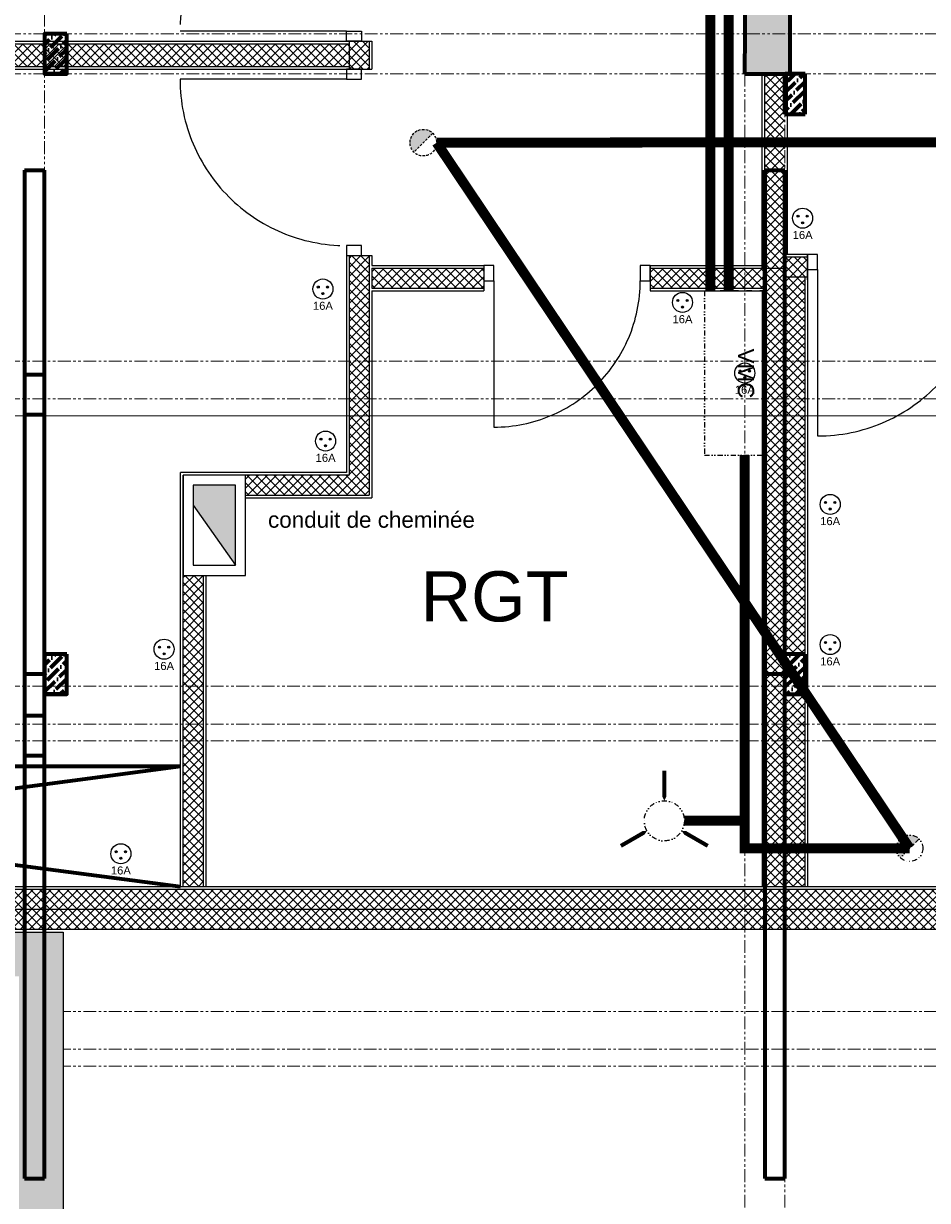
# Model space of a CAD drawing. Header units: centimetres. Extents: x 2266 to 3841, y 1288 to 8573.
# Tile 9 of 15: x 2690 to 3140, y 6846 to 7432. Entities that reach past the tile are written whole.
import ezdxf
from ezdxf.enums import TextEntityAlignment as Align

# ---------------------------------------------------------------- set-up
doc = ezdxf.new("R2010")
doc.units = ezdxf.units.CM
doc.header["$LTSCALE"] = 0.2
for name, pattern in [('CACHE', [9.525, 6.35, -3.175]), ('DIVISE', [31.75, 12.7, -6.35, 0, -6.35, 0, -6.35]), ('FANTOME', [63.5, 31.75, -6.35, 6.35, -6.35, 6.35, -6.35])]:
    doc.linetypes.add(name, pattern=pattern)
for name, color, linetype, lineweight in [('01-existant-charpente-dessus', 7, 'FANTOME', 15), ('01-existant-charpente-visible', 7, 'Continuous', 70), ('01-existant-murs extérieurs', 7, 'Continuous', 70), ('01-existant-Refends', 7, 'Continuous', 70), ('03-existant ventilation', 7, 'DIVISE', 25), ('21-à démolir-ventilation', 210, 'CACHE', 25), ('31-aménagement mobilier', 30, 'Continuous', 70), ('31-limite 180', 11, 'Continuous', 15)]:
    doc.layers.add(name, color=color, linetype=linetype, lineweight=lineweight)
for name, color, linetype in [("01-existant-réseau d'eau", 7, 'Continuous'), ('03-existant-chauffage', 7, 'Continuous'), ('31-aménagement sanitaires', 142, 'Continuous'), ('31-annoatations pièces', 7, 'DIVISE'), ('31-cloisons et isolation', 44, 'Continuous'), ('31-reseau elec', 20, 'Continuous'), ('31-ventilation', 140, 'DIVISE')]:
    doc.layers.add(name, color=color, linetype=linetype)
doc.styles.get("Standard").update_dxf_attribs({"font": 'arial.ttf'})

# ---------------------------------------------------------------- blocks, each defined once
blk = doc.blocks.new('*U88')
blk.add_line((-0.075, 0), (-0.905, 0))
for points in [[(0, 0.83), (-0.075, 0.83), (-0.075, 0.88), (0, 0.88)], [(0, -0.05), (-0.075, -0.05), (-0.075, 0), (0, 0)]]:
    blk.add_lwpolyline(points, close=True)
at = {"linetype": 'CACHE'}
blk.add_arc((-0.075, 0), 0.83, 90, 180, dxfattribs=at)
blk = doc.blocks.new('*U95')
blk.add_line((-0.075, 0.83), (-0.905, 0.83))
for points in [[(0, 0.88), (-0.075, 0.88), (-0.075, 0.83), (0, 0.83)], [(0, 0), (-0.075, 0), (-0.075, -0.05), (0, -0.05)]]:
    blk.add_lwpolyline(points, close=True)
at = {"linetype": 'CACHE'}
blk.add_arc((-0.075, 0.83), 0.83, 180, 270, dxfattribs=at)
blk = doc.blocks.new('*U96')
blk.add_line((0, 0), (0.83, 0))
for points in [[(-0.075, 0.83), (0, 0.83), (0, 0.88), (-0.075, 0.88)], [(-0.075, -0.05), (0, -0.05), (0, 0), (-0.075, 0)]]:
    blk.add_lwpolyline(points, close=True)
at = {"linetype": 'CACHE'}
blk.add_arc((0, 0), 0.83, 0, 90, dxfattribs=at)
blk = doc.blocks.new('*U98')
blk.add_line((0, 0), (0.73, 0))
for points in [[(-0.075, 0.73), (0, 0.73), (0, 0.78), (-0.075, 0.78)], [(-0.075, -0.05), (0, -0.05), (0, 0), (-0.075, 0)]]:
    blk.add_lwpolyline(points, close=True)
at = {"linetype": 'CACHE'}
blk.add_arc((0, 0), 0.73, 0, 90, dxfattribs=at)
blk = doc.blocks.new('ventilation-extraction')
for points in [[(0, 10, 0, 5, 0), (0, 15, 2, 2, 0), (0, 25, 2, 2, 0)], [(-8.66, -5, 0, 5, 0), (-12.99, -7.5, 2, 2, 0), (-21.65, -12.5, 2, 2, 0)], [(8.66, -5, 0, 5, 0), (12.99, -7.5, 2, 2, 0), (21.65, -12.5, 2, 2, 0)]]:
    blk.add_lwpolyline(points, format="xyseb")
blk.add_circle((0, 0), 10)
blk = doc.blocks.new('Prise')
h = blk.add_hatch(color=256)
h.dxf.hatch_style = 1
h.paths.add_polyline_path([(-1.8, 1, 1), (-2.8, 1, 1)])
h = blk.add_hatch(color=256)
h.dxf.hatch_style = 1
h.paths.add_polyline_path([(2.8, 1, 1), (1.8, 1, 1)])
h = blk.add_hatch(color=256)
h.dxf.hatch_style = 1
h.paths.add_polyline_path([(0.5, -2.3, 1), (-0.5, -2.3, 1)])
for centre, radius in [((0, 0), 5), ((-2.3, 1), 0.5), ((2.3, 1), 0.5), ((0, -2.3), 0.5)]:
    blk.add_circle(centre, radius)
blk.add_text('16A', height=4).set_placement((0, -8.36), align=Align.MIDDLE_CENTER)

msp = doc.modelspace()

# ---------------------------------------------------------------- hatches: boundary and pattern name
at = {"layer": '01-existant-charpente-visible'}
h = msp.add_hatch(dxfattribs=at)
h.set_pattern_fill('ANSI36', color=256)
h.set_pattern_definition([(45, (11, 0), (1.683798, 6.1739261), [7.9375, -1.5875, 0, -1.5875])])
h.paths.add_polyline_path([(2700.39, 7407.33), (2711.39, 7407.33), (2711.39, 7427.33), (2700.39, 7427.33)])
h = msp.add_hatch(dxfattribs=at)
h.set_pattern_fill('ANSI36', color=256)
h.paths.add_polyline_path([(3079.46, 7387.33), (3079.46, 7407.33), (3069.39, 7407.33), (3069.39, 7387.33)])
h.paths.add_polyline_path([(3079.46, 7118.03), (3069.39, 7118.03), (3069.39, 7098.03), (3079.46, 7098.03)])
h = msp.add_hatch(dxfattribs=at)
h.set_pattern_fill('ANSI36', color=256)
h.set_pattern_definition([(45, (11, -309.2976), (1.683798, 6.1739261), [7.9375, -1.5875, 0, -1.5875])])
h.paths.add_polyline_path([(2700.39, 7098.03), (2711.39, 7098.03), (2711.39, 7118.03), (2700.39, 7118.03)])
at = {"layer": '01-existant-murs extérieurs'}
h = msp.add_hatch(color=256, dxfattribs=at)
h.dxf.hatch_style = 1
h.paths.add_polyline_path([(3718.49, 7576.23), (3718.49, 8573.43), (3049.79, 8573.43), (3049.79, 8043.43), (2266.49, 8043.43), (2266.49, 6957.43), (2687.69, 6957.43), (2687.69, 6606.33), (3522.79, 6606.33), (3522.79, 7576.23)])
h.paths.add_polyline_path([(3291.39, 7598.23), (3291.39, 7622.23), (3279.39, 7622.23), (3279.39, 7598.23), (3174.79, 7598.23), (3174.79, 7590.73), (3174.79, 7581.33), (3500.79, 7581.33), (3500.79, 6628.33), (2709.69, 6628.33), (2709.69, 6979.43), (2288.49, 6979.43), (2288.49, 8021.43), (3071.79, 8021.43), (3071.79, 8551.43), (3696.49, 8551.43), (3696.49, 7598.23)], flags=16)
h.paths.add_polyline_path([(3091.79, 7598.23), (3071.79, 7598.23), (3071.79, 8005.43), (3279.39, 8005.43), (3279.39, 7705.23), (3286.89, 7705.23), (3286.89, 7700.23, -0.414214), (3359.89, 7627.23), (3286.89, 7627.23), (3286.89, 7622.23), (3279.39, 7622.23), (3279.39, 7627.23), (3286.89, 7627.23), (3359.89, 7627.23, 0.414214), (3286.89, 7700.23), (3279.39, 7700.23), (3279.39, 7705.23), (3279.39, 8005.43), (3071.79, 8005.43), (3071.79, 7721.03), (3113.19, 7721.03, -1), (3127.19, 7721.03, -1), (3113.19, 7721.03), (3071.79, 7721.03), (3071.79, 7598.23), (3091.79, 7598.23), (3096.79, 7598.23), (3096.79, 7590.73), (3096.79, 7517.73, 0.414214), (3169.79, 7590.73), (3169.79, 7598.23), (3174.79, 7598.23), (3174.79, 7590.73), (3169.79, 7590.73, -0.414214), (3096.79, 7517.73), (3096.79, 7590.73), (3091.79, 7590.73)], flags=0)
h.paths.add_polyline_path([(2850.89, 7516.63), (2858.39, 7516.63), (2858.39, 7511.63), (2850.89, 7511.63, 0.414214), (2767.89, 7428.63), (2850.89, 7428.63), (2858.39, 7428.63), (2858.39, 7423.63), (2850.89, 7423.63), (2850.89, 7428.63), (2767.89, 7428.63, -0.414214), (2850.89, 7511.63)], flags=0)
h.paths.add_polyline_path([(3120.19, 7929.03), (3168.59, 7929.03), (3168.59, 7747.03), (3120.19, 7747.03)], flags=0)
h.paths.add_polyline_path([(3071.79, 7489.83), (3071.79, 7407.33), (3049.32, 7407.33), (3049.79, 7489.83), (3049.79, 7494.33), (3071.79, 7494.33)], flags=0)
h.paths.add_polyline_path([(2858.39, 7516.63), (2858.39, 7511.63), (2850.89, 7511.63, 0.414214), (2767.89, 7428.63), (2850.89, 7428.63), (2858.39, 7428.63), (2858.39, 7423.63), (2863.49, 7423.63), (2863.49, 7409.73), (2858.39, 7409.73), (2858.39, 7404.73), (2850.89, 7404.73), (2767.89, 7404.73, 0.414214), (2850.89, 7321.73), (2858.39, 7321.73), (2858.39, 7316.73), (2862.19, 7316.73), (2862.19, 7197.33), (2800.49, 7197.33), (2800.49, 7157.33), (2769.49, 7157.33), (2769.49, 7207.33), (2800.49, 7207.33), (2800.49, 7197.33), (2862.19, 7197.33), (2862.19, 7316.73), (2850.89, 7316.73), (2850.89, 7321.73, -0.414214), (2767.89, 7404.73), (2850.89, 7404.73), (2850.89, 7409.73), (2858.39, 7409.73), (2863.49, 7409.73), (2863.49, 7423.63), (2850.89, 7423.63), (2850.89, 7428.63), (2767.89, 7428.63, -0.414214), (2850.89, 7511.63), (2850.89, 7516.63)], flags=0)
h.paths.add_polyline_path([(2795.49, 7202.33), (2795.49, 7162.33), (2774.49, 7162.33), (2774.49, 7202.33)], flags=0)
h.paths.add_polyline_path([(3346.91, 8199.39), (3475.9, 8199.39), (3475.9, 8250.91), (3346.91, 8250.91)], flags=8)
h.paths.add_polyline_path([(2809.32, 7176.66), (2916.46, 7176.66), (2916.46, 7193.14), (2809.32, 7193.14)], flags=8)
at = {"layer": '01-existant-Refends'}
h = msp.add_hatch(color=256, dxfattribs=at)
h.dxf.hatch_style = 1
h.paths.add_polyline_path([(3071.79, 7489.83), (3071.79, 7494.33), (3049.79, 7494.33), (3049.79, 7489.83), (3049.32, 7407.33), (3071.79, 7407.33)])
at = {"layer": '03-existant ventilation'}
h = msp.add_hatch(color=256, dxfattribs=at)
h.dxf.hatch_style = 1
h.paths.add_polyline_path([(3124.93, 7021.27), (3131.56, 7021.27), (3136.24, 7025.95, 0.668179)])
h.paths.add_polyline_path([(3126.87, 7016.59), (3131.56, 7021.27), (3124.93, 7021.27, 0.198912)])
at = {"layer": '03-existant-chauffage'}
h = msp.add_hatch(color=256, dxfattribs=at)
h.dxf.hatch_style = 1
h.paths.add_polyline_path([(2795.49, 7162.33), (2795.49, 7202.33), (2774.49, 7202.33), (2774.49, 7192.33)])
at = {"layer": '21-à démolir-ventilation'}
h = msp.add_hatch(color=256, dxfattribs=at)
h.dxf.hatch_style = 1
h.paths.add_polyline_path([(2882.53, 7373.04), (2889.16, 7373.04), (2893.84, 7377.72, 0.668179)])
h.paths.add_polyline_path([(2884.47, 7368.36), (2889.16, 7373.04), (2882.53, 7373.04, 0.198912)])
at = {"layer": '31-cloisons et isolation'}
h = msp.add_hatch(dxfattribs=at)
h.set_pattern_fill('ANSI37', color=256)
h.paths.add_polyline_path([(2862.19, 7423.63), (2852.19, 7423.63), (2852.19, 7409.73), (2862.19, 7409.73)])
h = msp.add_hatch(dxfattribs=at)
h.set_pattern_fill('ANSI37', color=256)
h.paths.add_polyline_path([(2852.19, 7411.03), (2852.19, 7422.33), (2309.79, 7422.33), (2309.79, 7411.03)])
h = msp.add_hatch(dxfattribs=at)
h.set_pattern_fill('ANSI37', color=256)
h.paths.add_polyline_path([(3069.39, 7074.75), (3059.39, 7074.75), (3059.39, 7002.23), (3069.39, 7002.23)])
h.paths.add_polyline_path([(3079.39, 7074.75), (3069.39, 7074.75), (3069.39, 7002.23), (3079.39, 7002.23)])
h.paths.add_polyline_path([(3069.39, 7083.17), (3059.39, 7083.17), (3059.39, 7074.75), (3069.39, 7074.75)])
h.paths.add_polyline_path([(3079.39, 7083.17), (3069.39, 7083.17), (3069.39, 7074.75), (3079.39, 7074.75)])
h.paths.add_polyline_path([(3079.39, 7098.03), (3069.39, 7098.03), (3069.39, 7083.17), (3079.39, 7083.17)])
h.paths.add_polyline_path([(3069.39, 7098.03), (3069.39, 7102.01), (3059.39, 7102.01), (3059.39, 7083.17), (3069.39, 7083.17)])
h.paths.add_polyline_path([(3069.39, 7108.03), (3059.39, 7108.03), (3059.39, 7102.01), (3069.39, 7102.01)])
h.paths.add_polyline_path([(3069.39, 7236.83), (3059.39, 7236.83), (3059.39, 7108.03), (3069.39, 7108.03)])
h.paths.add_polyline_path([(3079.39, 7236.83), (3069.39, 7236.83), (3069.39, 7118.03), (3079.39, 7118.03)])
h.paths.add_polyline_path([(3069.39, 7245.25), (3059.39, 7245.25), (3059.39, 7236.83), (3069.39, 7236.83)])
h.paths.add_polyline_path([(3079.39, 7245.25), (3069.39, 7245.25), (3069.39, 7236.83), (3079.39, 7236.83)])
h.paths.add_polyline_path([(3079.39, 7264.09), (3069.39, 7264.09), (3069.39, 7245.25), (3079.39, 7245.25)])
h.paths.add_polyline_path([(3069.39, 7264.09), (3059.39, 7264.09), (3059.39, 7245.25), (3069.39, 7245.25)])
h.paths.add_polyline_path([(3069.39, 7407.33), (3059.39, 7407.33), (3059.39, 7264.09), (3069.39, 7264.09)])
h.paths.add_polyline_path([(3079.39, 7306.03), (3069.39, 7306.03), (3069.39, 7264.09), (3079.39, 7264.09)])
h = msp.add_hatch(dxfattribs=at)
h.set_pattern_fill('ANSI37', color=256)
h.paths.add_polyline_path([(2779.49, 7074.75), (2769.49, 7074.75), (2769.49, 7002.23), (2779.49, 7002.23)])
h.paths.add_polyline_path([(2779.49, 7083.17), (2769.49, 7083.17), (2769.49, 7074.75), (2779.49, 7074.75)])
h.paths.add_polyline_path([(2779.49, 7102.01), (2769.49, 7102.01), (2769.49, 7083.17), (2779.49, 7083.17)])
h.paths.add_polyline_path([(2779.49, 7157.33), (2769.49, 7157.33), (2769.49, 7102.01), (2779.49, 7102.01)])
h.paths.add_polyline_path([(2862.19, 7236.83), (2852.19, 7236.83), (2852.19, 7207.33), (2800.49, 7207.33), (2800.49, 7197.33), (2862.19, 7197.33)])
h.paths.add_polyline_path([(2862.19, 7245.25), (2852.19, 7245.25), (2852.19, 7236.83), (2862.19, 7236.83)])
h.paths.add_polyline_path([(2862.19, 7264.09), (2852.19, 7264.09), (2852.19, 7245.25), (2862.19, 7245.25)])
h.paths.add_polyline_path([(2862.19, 7316.73), (2852.19, 7316.73), (2852.19, 7264.09), (2862.19, 7264.09)])
h = msp.add_hatch(dxfattribs=at)
h.set_pattern_fill('ANSI37', color=256)
h.paths.add_polyline_path([(3080.69, 7316.03), (3069.39, 7316.03), (3069.39, 7306.03), (3080.69, 7306.03)])
h.paths.add_polyline_path([(3480.79, 7316.03), (3173.69, 7316.03), (3173.69, 7306.03), (3480.79, 7306.03)])
h = msp.add_hatch(dxfattribs=at)
h.set_pattern_fill('ANSI37', color=256)
h.paths.add_polyline_path([(2919.29, 7310.43), (2863.49, 7310.43), (2863.49, 7300.43), (2919.29, 7300.43)])
h = msp.add_hatch(dxfattribs=at)
h.set_pattern_fill('ANSI37', color=256)
h.paths.add_polyline_path([(3059.39, 7310.43), (3049.39, 7310.43), (3049.39, 7300.43), (3059.39, 7300.43)])
h.paths.add_polyline_path([(3049.39, 7310.43), (3002.29, 7310.43), (3002.29, 7300.43), (3049.39, 7300.43)])
h = msp.add_hatch(dxfattribs=at)
h.set_pattern_fill('ANSI37', color=256)
h.paths.add_polyline_path([(3500.79, 6990.93), (2288.49, 6990.93), (2288.49, 6980.93), (3500.79, 6980.93)])
h.paths.add_polyline_path([(3500.79, 7000.93), (2288.49, 7000.93), (2288.49, 6990.93), (3500.79, 6990.93)])

# ---------------------------------------------------------------- linework, layer by layer
at = {"layer": '01-existant-charpente-dessus'}
for p, q in [((2700.39, 8021.43), (2700.39, 6979.43)), ((2288.49, 7427.33), (3500.79, 7427.33)), ((2288.49, 7407.33), (3500.79, 7407.33)), ((3049.39, 7407.33), (3049.39, 6628.33)), ((3069.39, 7407.33), (3069.39, 6628.33)), ((3500.79, 7264.09), (2288.49, 7264.09)), ((3500.79, 7245.25), (2288.49, 7245.25)), ((3500.79, 7236.83), (2288.49, 7236.83)), ((3500.79, 7102.01), (2288.49, 7102.01)), ((3500.79, 7083.17), (2288.49, 7083.17)), ((3500.79, 7074.75), (2288.49, 7074.75)), ((3500.79, 6939.93), (2709.69, 6939.93)), ((3500.79, 6921.09), (2709.69, 6921.09)), ((3500.79, 6912.67), (2709.69, 6912.67))]:
    msp.add_line(p, q, dxfattribs=at)
at = {"layer": '01-existant-charpente-visible'}
for p, q in [((2711.39, 7427.33), (2700.39, 7427.33)), ((2711.39, 7407.33), (2700.39, 7407.33)), ((3069.39, 7387.33), (3069.39, 7407.33)), ((3079.46, 7407.33), (3069.46, 7407.33)), ((3079.46, 7387.33), (3079.46, 7407.33)), ((3069.39, 7387.33), (3079.43, 7387.33)), ((2690.39, 7359.37), (2700.39, 7359.37)), ((2690.39, 7359.37), (2690.39, 6856.69)), ((2700.39, 6856.69), (2700.39, 7359.37)), ((3059.39, 7359.37), (3069.39, 7359.37)), ((3059.39, 7108.03), (3059.39, 7359.37)), ((3059.39, 7359.37), (3059.39, 6856.69)), ((3069.39, 6856.69), (3069.39, 7359.37)), ((2700.39, 7257.33), (2690.39, 7257.33)), ((2700.39, 7237.33), (2690.39, 7237.33)), ((2711.39, 7118.03), (2700.39, 7118.03)), ((3079.46, 7118.03), (3069.46, 7118.03)), ((3079.46, 7098.03), (3079.46, 7118.03)), ((2700.39, 7108.03), (2690.39, 7108.03)), ((3069.39, 7108.03), (3059.39, 7108.03)), ((2711.39, 7098.03), (2700.39, 7098.03)), ((3069.39, 7098.03), (3079.43, 7098.03)), ((2700.39, 7087.33), (2690.39, 7087.33)), ((2700.39, 7067.33), (2690.39, 7067.33)), ((2690.39, 6856.69), (2700.39, 6856.69)), ((3059.39, 6856.69), (3069.39, 6856.69))]:
    msp.add_line(p, q, dxfattribs=at)
for points in [[(2711.39, 7427.33), (2700.39, 7427.33), (2700.39, 7407.33), (2711.39, 7407.33)], [(2711.39, 7118.03), (2700.39, 7118.03), (2700.39, 7098.03), (2711.39, 7098.03)]]:
    msp.add_lwpolyline(points, close=True, dxfattribs=at)
at = {"layer": '01-existant-Refends'}
for p, q in [((3049.79, 7489.83), (3049.32, 7407.33)), ((3071.79, 7489.83), (3071.79, 7407.33)), ((3049.32, 7407.33), (3071.79, 7407.33))]:
    msp.add_line(p, q, dxfattribs=at)
at = {"layer": "01-existant-réseau d'eau"}
msp.add_lwpolyline([(3071.79, 8021.43), (2288.49, 8021.43), (2288.49, 6979.43), (2709.69, 6979.43), (2709.69, 6628.33), (3500.79, 6628.33), (3500.79, 7581.33)], dxfattribs=at)
at = {"layer": '03-existant ventilation'}
msp.add_line((3136.24, 7025.95), (3126.87, 7016.59), dxfattribs=at)
msp.add_circle((3131.56, 7021.27), 6.62, dxfattribs=at)
at = {"layer": '03-existant-chauffage'}
msp.add_line((2774.49, 7192.33), (2795.49, 7162.33), dxfattribs=at)
for points in [[(2769.49, 7157.33), (2800.49, 7157.33), (2800.49, 7207.33), (2769.49, 7207.33)], [(2774.49, 7162.33), (2795.49, 7162.33), (2795.49, 7202.33), (2774.49, 7202.33)]]:
    msp.add_lwpolyline(points, close=True, dxfattribs=at)
at = {"layer": '21-à démolir-ventilation'}
msp.add_line((2893.84, 7377.72), (2884.47, 7368.36), dxfattribs=at)
at = {"layer": '21-à démolir-ventilation', "const_width": 5}
for points in [[(3467.25, 7522.39), (3149.64, 7373.27), (2895.78, 7373.04)], [(2895.78, 7373.04), (3131.56, 7021.27)]]:
    msp.add_lwpolyline(points, dxfattribs=at)
at = {"layer": '21-à démolir-ventilation'}
msp.add_circle((2889.16, 7373.04), 6.62, dxfattribs=at)
at = {"layer": '31-aménagement mobilier'}
for p, q in [((2309.79, 7062.23), (2768.19, 7062.23)), ((2309.79, 7000.93), (2768.19, 7062.23)), ((2309.79, 7062.23), (2768.19, 7002.23))]:
    msp.add_line(p, q, dxfattribs=at)
at = {"layer": '31-aménagement sanitaires'}
for p, q in [((2919.29, 7311.73), (2919.29, 7299.13)), ((3002.29, 7311.73), (3002.29, 7299.13))]:
    msp.add_line(p, q, dxfattribs=at)
at = {"layer": '31-cloisons et isolation'}
for p, q in [((2309.79, 7423.63), (2863.49, 7423.63)), ((2850.89, 7423.63), (2863.49, 7423.63)), ((2852.19, 7423.63), (2852.19, 7409.73)), ((2862.19, 7423.63), (2862.19, 7409.73)), ((2863.49, 7423.63), (2863.49, 7409.73)), ((2309.79, 7422.33), (2852.19, 7422.33)), ((2309.79, 7411.03), (2852.19, 7411.03)), ((2309.79, 7409.73), (2863.49, 7409.73)), ((2850.89, 7409.73), (2863.49, 7409.73)), ((3058.09, 7310.43), (3058.09, 7407.33)), ((3059.39, 7310.43), (3059.39, 7407.33)), ((3070.69, 7317.33), (3070.69, 7407.33)), ((3069.39, 7317.33), (3069.39, 7002.23)), ((3080.69, 7317.33), (3069.39, 7317.33)), ((3080.69, 7317.33), (3080.69, 7002.23)), ((3080.69, 7304.73), (3080.69, 7317.33)), ((2850.89, 7316.73), (2863.49, 7316.73)), ((2850.89, 7316.73), (2850.89, 7208.63)), ((2852.19, 7316.73), (2852.19, 7207.33)), ((2862.19, 7316.73), (2862.19, 7197.33)), ((2863.49, 7316.73), (2863.49, 7311.73)), ((2863.49, 7311.73), (2919.29, 7311.73)), ((3002.29, 7311.73), (3058.09, 7311.73)), ((3080.69, 7316.03), (3069.39, 7316.03)), ((2863.49, 7310.43), (2919.29, 7310.43)), ((2863.49, 7310.43), (2863.49, 7300.43)), ((3002.29, 7310.43), (3069.39, 7310.43)), ((3080.69, 7306.03), (3069.39, 7306.03)), ((3079.39, 7306.03), (3079.39, 7002.23)), ((2863.49, 7300.43), (2919.29, 7300.43)), ((3002.29, 7300.43), (3059.39, 7300.43)), ((2863.49, 7299.13), (2919.29, 7299.13)), ((2863.49, 7299.13), (2863.49, 7196.03)), ((3002.29, 7299.13), (3059.39, 7299.13)), ((3058.09, 7299.13), (3058.09, 7002.23)), ((3059.39, 7299.13), (3059.39, 7002.23)), ((2768.19, 7002.23), (2768.19, 7208.63)), ((2850.89, 7208.63), (2768.19, 7208.63)), ((2769.49, 7002.23), (2769.49, 7207.33)), ((2852.19, 7207.33), (2769.49, 7207.33)), ((2800.49, 7197.33), (2862.19, 7197.33)), ((2800.49, 7196.03), (2863.49, 7196.03)), ((2779.49, 7157.33), (2779.49, 7002.23)), ((2780.79, 7157.33), (2780.79, 7002.23)), ((2288.49, 7000.93), (3500.79, 7000.93)), ((2309.79, 7002.23), (3480.79, 7002.23)), ((2288.49, 6990.93), (3500.79, 6990.93)), ((2288.49, 6980.93), (3500.79, 6980.93))]:
    msp.add_line(p, q, dxfattribs=at)
at = {"layer": '31-limite 180'}
msp.add_line((2288.49, 7236.83), (3500.79, 7236.83), dxfattribs=at)
at = {"layer": '31-ventilation', "const_width": 5}
for points in [[(3009.26, 7804.02), (3032.22, 7804.02), (3032.22, 7299.13)], [(3528.93, 7512.27), (3041.43, 7512.27), (3041.43, 7299.13)], [(3131.56, 7021.27), (3049.39, 7021.27), (3049.39, 7217.26)], [(3019.29, 7034.96), (3049.39, 7034.96)]]:
    msp.add_lwpolyline(points, dxfattribs=at)
at = {"layer": '31-ventilation'}
msp.add_lwpolyline([(3029.3, 7299.13), (3029.3, 7217.26), (3059.39, 7217.26), (3059.39, 7299.13)], close=True, dxfattribs=at)

# ---------------------------------------------------------------- block references
at = {"layer": '31-cloisons et isolation', "xscale": 100, "yscale": 100, "zscale": 100}
for name, p in [('*U88', (2858.39, 7428.63)), ('*U95', (2858.39, 7321.73))]:
    msp.add_blockref(name, p, dxfattribs=at)
at = {"layer": '31-cloisons et isolation', "xscale": 100, "yscale": 100, "zscale": 100, "rotation": 270}
for name, p in [('*U96', (3085.69, 7309.83)), ('*U98', (2924.29, 7304.23))]:
    msp.add_blockref(name, p, dxfattribs=at)
at = {"layer": '31-reseau elec'}
for p in [(3078.23, 7335.39), (2839.12, 7300.08), (3018.35, 7293.4), (3049.39, 7258.2), (2840.45, 7224.28), (3091.96, 7192.71), (2759.94, 7120.52), (3091.96, 7122.8), (2738.4, 7018.56)]:
    msp.add_blockref('Prise', p, dxfattribs=at)
at = {"layer": '31-ventilation'}
msp.add_blockref('ventilation-extraction', (3009.29, 7034.96), dxfattribs=at)

# ---------------------------------------------------------------- texts
at = {"layer": '03-existant-chauffage', "insert": (2811.76, 7189.07), "char_height": 8, "attachment_point": 1}
msp.add_mtext_dynamic_manual_height_columns('conduit de cheminée', width=159.7012, gutter_width=15, heights=[0], dxfattribs=at)
at = {"layer": '31-annoatations pièces'}
msp.add_text('RGT', height=25, dxfattribs=at).set_placement((2924.65, 7146.85), align=Align.MIDDLE_CENTER)
at = {"layer": '31-ventilation', "insert": (3049.96, 7257.98), "char_height": 8, "attachment_point": 5, "rotation": 270}
msp.add_mtext_dynamic_manual_height_columns('\\pxqc;VMC', width=98.081, gutter_width=15, heights=[0], dxfattribs=at)

doc.saveas('drawing.dxf')
